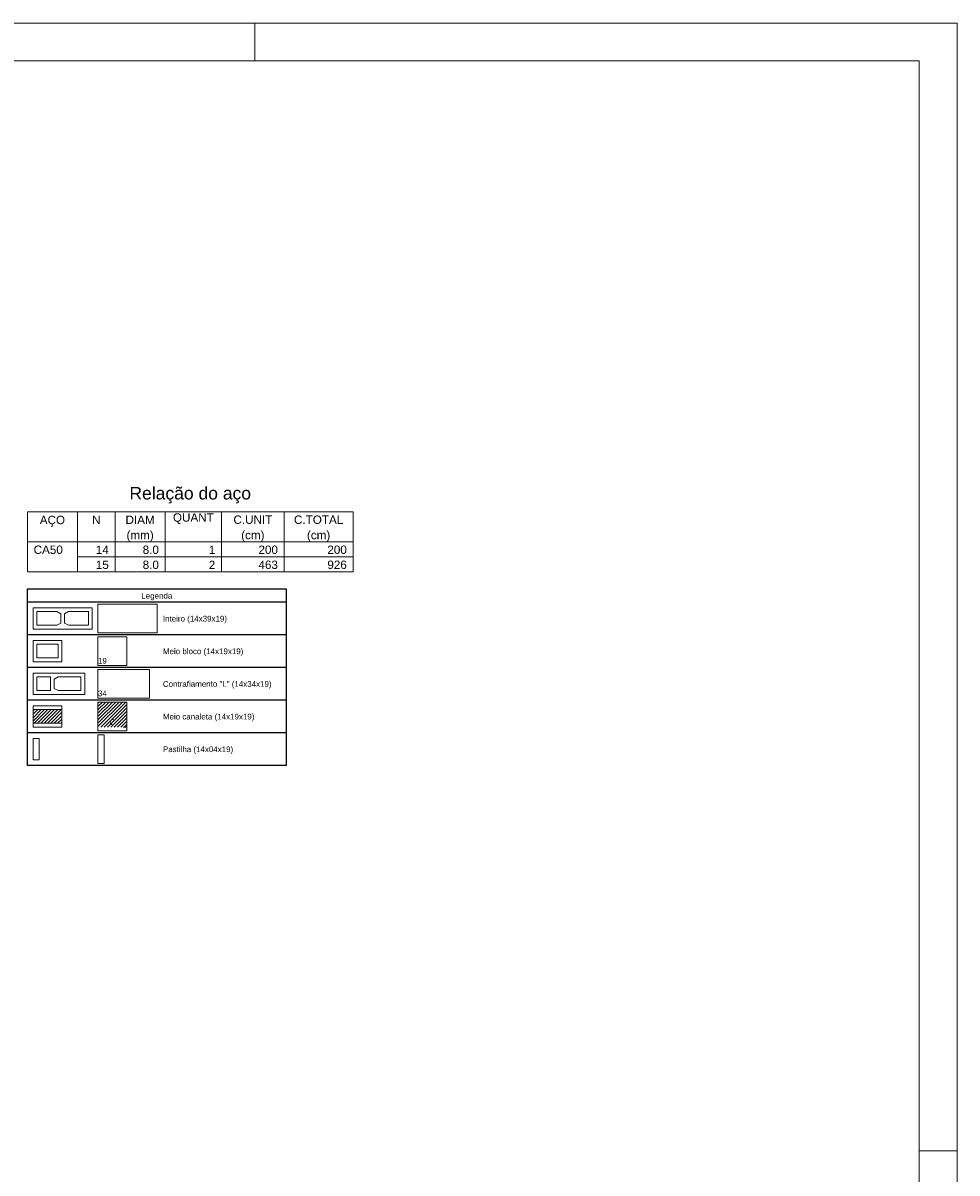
# Model space of a CAD drawing. Header units: millimetres. Extents: x 337 to 624, y -381 to -65.
# Tile 26 of 138: x 397 to 422, y -288 to -257. Entities that reach past the tile are written whole.
import ezdxf

# ---------------------------------------------------------------- set-up
doc = ezdxf.new("R2010")
doc.units = ezdxf.units.MM
doc.header["$MEASUREMENT"] = 0
doc.linetypes.add('DOT', pattern=[6.35, 0, -6.35])
for name, color, linetype, lineweight in [('DI-Tabelas', 7, 'Continuous', 25), ('PA-Graute', 8, 'Continuous', 0), ('PE-Contrafiamento L', 1, 'Continuous', 13), ('PE-Inteiro', 7, 'Continuous', 5), ('PE-Meio', 1, 'Continuous', 5), ('PE-Meio canaleta', 5, 'Continuous', 5), ('PE-Pastilha', 3, 'Continuous', 5), ('PRANCHA 01', 7, 'Continuous', 20), ('Relação do aço', 7, 'Continuous', 0)]:
    doc.layers.add(name, color=color, linetype=linetype, lineweight=lineweight)
doc.styles.add('Arial', font='arial.ttf')
pattern_1 = [(45, (297.625946, -406.76032), (-0.044194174, 0.044194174), [])]

msp = doc.modelspace()

# ---------------------------------------------------------------- hatches: boundary and pattern name
at = {"layer": 'PA-Graute', "linetype": 'Continuous'}
h = msp.add_hatch(dxfattribs=at)
h.set_pattern_fill('ANSI31', color=8, scale=0.5, style=0)
h.set_pattern_definition(pattern_1)
h.paths.add_polyline_path([(398.9027, -275.2265), (399.6627, -275.2265), (399.6627, -275.8865), (398.9027, -275.8865)])
h = msp.add_hatch(dxfattribs=at)
h.set_pattern_fill('ANSI31', color=8, scale=0.5, style=0)
h.set_pattern_definition(pattern_1)
h.paths.add_polyline_path([(397.1927, -275.4265), (397.9527, -275.4265), (397.9527, -275.7865), (397.1927, -275.7865)])

# ---------------------------------------------------------------- linework, layer by layer
at = {"layer": 'DI-Tabelas'}
for p, q in [((397.0427, -272.5965), (397.0427, -272.2475)), ((397.0427, -272.2475), (403.8611, -272.2475)), ((403.8611, -272.2475), (403.8611, -272.5965)), ((403.8611, -272.5965), (397.0427, -272.5965)), ((397.0427, -273.4565), (397.0427, -272.5965)), ((403.8611, -272.5965), (403.8611, -273.4565)), ((398.7527, -273.4565), (397.0427, -273.4565)), ((397.0427, -274.3165), (397.0427, -273.4565)), ((400.4627, -273.4565), (398.7527, -273.4565)), ((403.8611, -273.4565), (400.4627, -273.4565)), ((403.8611, -273.4565), (403.8611, -274.3165)), ((398.7527, -274.3165), (397.0427, -274.3165)), ((397.0427, -275.1765), (397.0427, -274.3165)), ((400.4627, -274.3165), (398.7527, -274.3165)), ((403.8611, -274.3165), (400.4627, -274.3165)), ((403.8611, -274.3165), (403.8611, -275.1765)), ((398.7527, -275.1765), (397.0427, -275.1765)), ((397.0427, -276.0365), (397.0427, -275.1765)), ((400.4627, -275.1765), (398.7527, -275.1765)), ((403.8611, -275.1765), (400.4627, -275.1765)), ((403.8611, -275.1765), (403.8611, -276.0365)), ((398.7527, -276.0365), (397.0427, -276.0365)), ((397.0427, -276.8965), (397.0427, -276.0365)), ((400.4627, -276.0365), (398.7527, -276.0365)), ((403.8611, -276.0365), (400.4627, -276.0365)), ((403.8611, -276.0365), (403.8611, -276.8965)), ((398.7527, -276.8965), (397.0427, -276.8965)), ((400.4627, -276.8965), (398.7527, -276.8965)), ((403.8611, -276.8965), (400.4627, -276.8965))]:
    msp.add_line(p, q, dxfattribs=at)
at = {"layer": 'PE-Contrafiamento L', "linetype": 'Continuous'}
for p, q in [((398.9027, -274.3665), (400.2627, -274.3665)), ((398.9027, -275.1265), (398.9027, -274.3665)), ((400.2627, -274.3665), (400.2627, -275.1265)), ((397.1927, -274.4665), (398.5527, -274.4665)), ((397.1927, -275.0265), (397.1927, -274.4665)), ((398.5527, -274.4665), (398.5527, -275.0265)), ((398.5527, -275.0265), (397.1927, -275.0265)), ((400.2627, -275.1265), (398.9027, -275.1265))]:
    msp.add_line(p, q, dxfattribs=at)
at = {"layer": 'PE-Contrafiamento L', "linetype": 'Continuous', "lineweight": 5}
for p, q in [((397.2927, -274.5665), (397.6527, -274.5665)), ((397.2927, -274.9265), (397.2927, -274.5665)), ((397.6527, -274.5665), (397.6527, -274.9265)), ((397.7527, -274.6225), (397.8567, -274.5665)), ((397.7527, -274.8705), (397.7527, -274.6225)), ((397.8567, -274.5665), (398.4527, -274.5665)), ((398.4527, -274.5665), (398.4527, -274.9265)), ((397.6527, -274.9265), (397.2927, -274.9265)), ((397.8567, -274.9265), (397.7527, -274.8705)), ((398.4527, -274.9265), (397.8567, -274.9265))]:
    msp.add_line(p, q, dxfattribs=at)
at = {"layer": 'PE-Inteiro', "linetype": 'Continuous'}
for p, q in [((397.1927, -272.7465), (398.7527, -272.7465)), ((397.1927, -273.3065), (397.1927, -272.7465)), ((398.7527, -272.7465), (398.7527, -273.3065)), ((398.9027, -272.6465), (400.4627, -272.6465)), ((398.9027, -273.4065), (398.9027, -272.6465)), ((400.4627, -272.6465), (400.4627, -273.4065)), ((398.7527, -273.3065), (397.1927, -273.3065)), ((400.4627, -273.4065), (398.9027, -273.4065))]:
    msp.add_line(p, q, dxfattribs=at)
at = {"layer": 'PE-Inteiro', "linetype": 'Continuous', "lineweight": 5}
for p, q in [((397.2927, -272.8465), (397.8187, -272.8465)), ((397.2927, -273.2065), (397.2927, -272.8465)), ((397.8187, -272.8465), (397.9227, -272.9025)), ((398.0227, -272.9025), (398.1267, -272.8465)), ((398.1267, -272.8465), (398.6527, -272.8465)), ((398.6527, -272.8465), (398.6527, -273.2065)), ((397.9227, -273.1505), (397.8187, -273.2065)), ((397.9227, -272.9025), (397.9227, -273.1505)), ((398.0227, -273.1505), (398.0227, -272.9025)), ((398.1267, -273.2065), (398.0227, -273.1505)), ((397.8187, -273.2065), (397.2927, -273.2065)), ((398.6527, -273.2065), (398.1267, -273.2065))]:
    msp.add_line(p, q, dxfattribs=at)
at = {"layer": 'PE-Meio', "linetype": 'Continuous'}
for p, q in [((397.1927, -273.6065), (397.9527, -273.6065)), ((397.1927, -274.1665), (397.1927, -273.6065)), ((397.9527, -273.6065), (397.9527, -274.1665)), ((398.9027, -273.5065), (399.6627, -273.5065)), ((398.9027, -274.2665), (398.9027, -273.5065)), ((399.6627, -273.5065), (399.6627, -274.2665)), ((397.9527, -274.1665), (397.1927, -274.1665)), ((399.6627, -274.2665), (398.9027, -274.2665))]:
    msp.add_line(p, q, dxfattribs=at)
at = {"layer": 'PE-Meio', "linetype": 'Continuous', "lineweight": 5}
for p, q in [((397.2927, -273.7065), (397.8527, -273.7065)), ((397.2927, -274.0665), (397.2927, -273.7065)), ((397.8527, -273.7065), (397.8527, -274.0665)), ((397.8527, -274.0665), (397.2927, -274.0665))]:
    msp.add_line(p, q, dxfattribs=at)
at = {"layer": 'PE-Meio canaleta', "linetype": 'Continuous'}
for p, q in [((398.9027, -275.2265), (399.6627, -275.2265)), ((398.9027, -275.9865), (398.9027, -275.2265)), ((399.6627, -275.2265), (399.6627, -275.9865)), ((397.1927, -275.3265), (397.9527, -275.3265)), ((397.1927, -275.8865), (397.1927, -275.3265)), ((397.9527, -275.3265), (397.9527, -275.8865)), ((397.9527, -275.8865), (397.1927, -275.8865)), ((399.6627, -275.9865), (398.9027, -275.9865))]:
    msp.add_line(p, q, dxfattribs=at)
at = {"layer": 'PE-Meio canaleta', "color": 5, "linetype": 'DOT', "lineweight": 5}
for p, q in [((398.9027, -275.2265), (399.6627, -275.2265)), ((398.9027, -275.8865), (398.9027, -275.2265)), ((399.6627, -275.2265), (399.6627, -275.8865)), ((399.6627, -275.8865), (398.9027, -275.8865))]:
    msp.add_line(p, q, dxfattribs=at)
at = {"layer": 'PE-Meio canaleta', "linetype": 'Continuous', "lineweight": 5}
for p, q in [((397.1927, -275.4265), (397.9527, -275.4265)), ((397.1927, -275.7865), (397.1927, -275.4265)), ((397.9527, -275.4265), (397.9527, -275.7865)), ((397.9527, -275.7865), (397.1927, -275.7865))]:
    msp.add_line(p, q, dxfattribs=at)
at = {"layer": 'PE-Pastilha', "linetype": 'Continuous'}
for p, q in [((397.1927, -276.1865), (397.3527, -276.1865)), ((397.1927, -276.7465), (397.1927, -276.1865)), ((397.3527, -276.1865), (397.3527, -276.7465)), ((398.9027, -276.0865), (399.0627, -276.0865)), ((398.9027, -276.8465), (398.9027, -276.0865)), ((399.0627, -276.0865), (399.0627, -276.8465)), ((397.3527, -276.7465), (397.1927, -276.7465)), ((399.0627, -276.8465), (398.9027, -276.8465))]:
    msp.add_line(p, q, dxfattribs=at)
at = {"layer": 'PRANCHA 01'}
msp.add_line((420.5312, -287.0434), (421.5312, -287.0434), dxfattribs=at)
msp.add_line((420.5312, -287.0434), (421.5312, -287.0434), dxfattribs=at)
for points in [[(337.4312, -316.7434), (421.5312, -316.7434), (421.5312, -257.3434), (337.4312, -257.3434), (337.4312, -316.7434)], [(403.0312, -258.3434), (403.0312, -257.3434)], [(421.5312, -287.0434), (420.5312, -287.0434)], [(421.5312, -287.0434), (420.5312, -287.0434)]]:
    msp.add_lwpolyline(points, dxfattribs=at)
msp.add_lwpolyline([(339.9312, -315.7434), (420.5312, -315.7434), (420.5312, -258.3434), (339.9312, -258.3434)], close=True, dxfattribs=at)
at = {"layer": 'Relação do aço'}
for p, q in [((397.0427, -270.2135), (405.6227, -270.2135)), ((397.0427, -270.2135), (397.0427, -271.0055)), ((398.3627, -270.2135), (398.3627, -271.0055)), ((399.3527, -270.2135), (399.3527, -271.0055)), ((400.6727, -270.2135), (400.6727, -271.0055)), ((402.1577, -270.2135), (402.1577, -271.0055)), ((403.8077, -270.2135), (403.8077, -271.0055)), ((405.6227, -270.2135), (405.6227, -271.0055)), ((397.0427, -271.0055), (405.6227, -271.0055)), ((397.0427, -271.0055), (405.6227, -271.0055)), ((397.0427, -271.0055), (397.0427, -271.7975)), ((398.3627, -271.0055), (398.3627, -271.7975)), ((399.3527, -271.0055), (399.3527, -271.7975)), ((400.6727, -271.0055), (400.6727, -271.7975)), ((402.1577, -271.0055), (402.1577, -271.7975)), ((403.8077, -271.0055), (403.8077, -271.7975)), ((405.6227, -271.0055), (405.6227, -271.7975)), ((398.3627, -271.4015), (405.6227, -271.4015)), ((397.0427, -271.7975), (405.6227, -271.7975))]:
    msp.add_line(p, q, dxfattribs=at)

# ---------------------------------------------------------------- texts
at = {"layer": 'DI-Tabelas', "char_height": 0.15, "line_spacing_factor": 0.6, "style": 'Arial'}
for s, insert, width, attachment_point in [('Legenda', (400.4519, -272.5465), 1.631021, 8), ('Inteiro (14x39x19)', (400.6127, -273.151), 3.377058, 7), ('Meio bloco (14x19x19)', (400.6127, -274.011), 4.239101, 7), ('Contrafiamento "L" (14x34x19)', (400.6127, -274.871), 5.724466, 7), ('Meio canaleta (14x19x19)', (400.6127, -275.731), 4.821494, 7), ('Pastilha (14x04x19)', (400.6127, -276.591), 3.703582, 7)]:
    msp.add_mtext(s, dxfattribs=dict(at, insert=insert, width=width, attachment_point=attachment_point))
at = {"layer": 'PE-Contrafiamento L', "insert": (398.9031, -275.077), "char_height": 0.15, "width": 0.466006, "attachment_point": 7, "line_spacing_factor": 0.6, "style": 'Arial'}
msp.add_mtext('34', dxfattribs=at)
at = {"layer": 'PE-Meio', "insert": (398.9031, -274.217), "char_height": 0.15, "width": 0.466006, "attachment_point": 7, "line_spacing_factor": 0.6, "style": 'Arial'}
msp.add_mtext('19', dxfattribs=at)
at = {"layer": 'PE-Meio canaleta', "insert": (399.2827, -275.837), "char_height": 0.15, "width": 0.302744, "attachment_point": 8, "line_spacing_factor": 0.6, "style": 'Arial'}
msp.add_mtext('C', dxfattribs=at)
at = {"layer": 'Relação do aço', "line_spacing_factor": 0.9, "style": 'Arial'}
for s, insert, char_height, width, attachment_point in [('Relação do aço', (401.3327, -269.9935), 0.33, 6.406326, 8), ('AÇO', (397.7027, -270.6095), 0.22, 1.332409, 8), ('N', (398.8577, -270.5369), 0.22, 0.444024, 8), ('DIAM', (400.0127, -270.5369), 0.22, 1.536982, 8), ('QUANT', (401.4152, -270.5369), 0.22, 2.152043, 8), ('C.UNIT', (402.9827, -270.5369), 0.22, 2.049085, 8), ('C.TOTAL', (404.7152, -270.5369), 0.22, 2.596067, 8), ('(mm)', (400.0127, -271.0055), 0.22, 1.433354, 8), ('(cm)', (402.9827, -271.0055), 0.22, 1.22878, 8), ('(cm)', (404.7152, -271.0055), 0.22, 1.22878, 8), ('CA50', (397.2077, -271.3289), 0.22, 1.537652, 7), ('14', (399.1877, -271.3289), 0.22, 0.683476, 9), ('8.0', (400.5077, -271.3289), 0.22, 0.854177, 9), ('1', (401.9927, -271.3289), 0.22, 0.341738, 9), ('200', (403.6427, -271.3289), 0.22, 1.025213, 9), ('200', (405.4577, -271.3289), 0.22, 1.025213, 9), ('15', (399.1877, -271.7249), 0.22, 0.683476, 9), ('8.0', (400.5077, -271.7249), 0.22, 0.854177, 9), ('2', (401.9927, -271.7249), 0.22, 0.341738, 9), ('463', (403.6427, -271.7249), 0.22, 1.025213, 9), ('926', (405.4577, -271.7249), 0.22, 1.025213, 9)]:
    msp.add_mtext(s, dxfattribs=dict(at, insert=insert, char_height=char_height, width=width, attachment_point=attachment_point))

doc.saveas('drawing.dxf')
